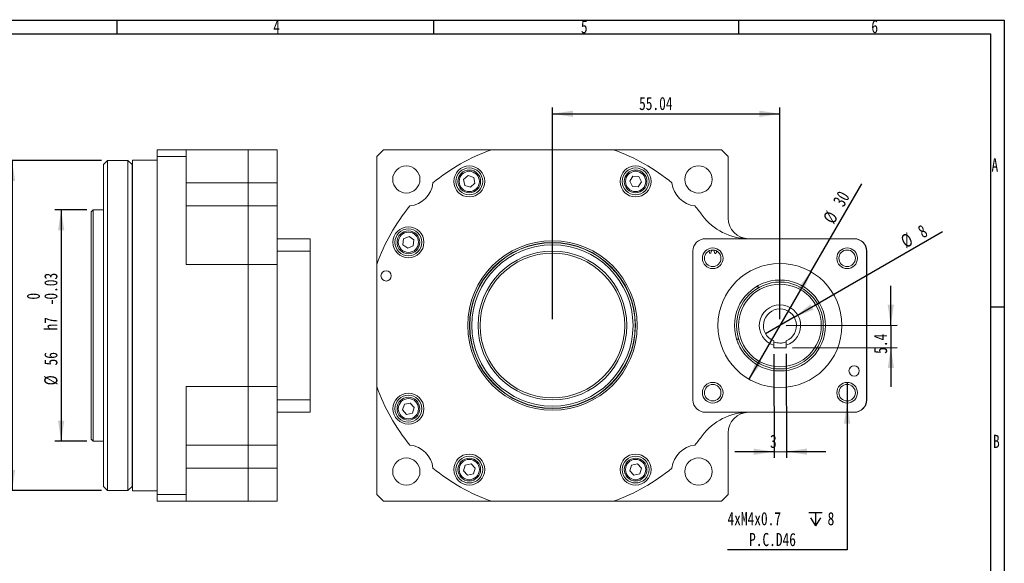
# Model space of a CAD drawing. Header units: millimetres. Extents: x 8 to 898, y 9 to 411.
# Tile 10 of 10: x 266 to 584, y 236 to 411. Entities that reach past the tile are written whole.
import ezdxf

# ---------------------------------------------------------------- set-up
doc = ezdxf.new("R2010")
doc.units = ezdxf.units.MM
doc.header["$LTSCALE"] = 2
doc.layers.add('FORMAT', color=7, linetype='Continuous')
doc.styles.add('SLDTEXTSTYLE2', font='TXT', dxfattribs={"width": 0.75})
doc.styles.add('SLDTEXTSTYLE3', font='TXT', dxfattribs={"width": 0.75, "bigfont": 'bigfont'})
doc.styles.add('SLDTEXTSTYLE4', font='TXT', dxfattribs={"width": 0.666667})
doc.dimstyles.new('SLDDIMSTYLE1', dxfattribs={"dimtxt": 4.233333, "dimasz": 6.604, "dimexe": 0, "dimexo": 0.0625, "dimgap": 1.058333, "dimtad": 1, "dimlfac": 0.75, "dimrnd": 1e-09, "dimzin": 12, "dimdsep": 46, "dimtxsty": 'SLDTEXTSTYLE2', "dimsah": 1, "dimcen": 0.09, "dimadec": 0, "dimazin": 3, "dimtfac": 1, "dimtofl": 0, "dimtmove": 0, "dimatfit": 3, "dimfxl": 0, "dimfrac": 2, "dimtolj": 1, "dimtzin": 12, "dimarcsym": 0})
doc.dimstyles.new('SLDDIMSTYLE2', dxfattribs={"dimtxt": 4.233333, "dimasz": 6.604, "dimexe": 0, "dimexo": 0.0625, "dimgap": 1.058333, "dimtad": 0, "dimtih": 1, "dimtoh": 1, "dimdec": 0, "dimlfac": 0.75, "dimrnd": 1e-09, "dimzin": 12, "dimdsep": 46, "dimtxsty": 'SLDTEXTSTYLE2', "dimblk1": 'NONE', "dimsah": 1, "dimcen": 0, "dimadec": 0, "dimazin": 3, "dimtfac": 1, "dimtmove": 0, "dimatfit": 3, "dimldrblk": 'NONE', "dimfxl": 0, "dimfrac": 2, "dimtolj": 1, "dimtzin": 12, "dimarcsym": 0})
doc.dimstyles.new('SLDDIMSTYLE3', dxfattribs={"dimtxt": 4.233333, "dimasz": 6.604, "dimexe": 0, "dimexo": 0.0625, "dimgap": 1.058333, "dimtad": 1, "dimlfac": 0.75, "dimrnd": 1e-09, "dimzin": 12, "dimdsep": 46, "dimtxsty": 'SLDTEXTSTYLE2', "dimsah": 1, "dimcen": 0.09, "dimadec": 0, "dimazin": 3, "dimtfac": 1, "dimtmove": 0, "dimatfit": 0, "dimfxl": 0, "dimfrac": 2, "dimtolj": 1, "dimtzin": 12, "dimarcsym": 0})
doc.dimstyles.new('SLDDIMSTYLE6', dxfattribs={"dimtxt": 4.233333, "dimasz": 6.604, "dimexe": 0, "dimexo": 0.0625, "dimgap": 1.058333, "dimtad": 1, "dimlfac": 0.75, "dimrnd": 1e-09, "dimzin": 12, "dimdsep": 46, "dimtxsty": 'SLDTEXTSTYLE2', "dimsah": 1, "dimcen": 0.09, "dimadec": 0, "dimazin": 3, "dimtol": 1, "dimtm": 0.03, "dimtfac": 1, "dimtofl": 0, "dimtmove": 0, "dimatfit": 3, "dimfxl": 0, "dimfrac": 2, "dimtolj": 1, "dimarcsym": 0})
doc.dimstyles.new('SLDDIMSTYLE7', dxfattribs={"dimtxt": 4.233333, "dimasz": 6.604, "dimexe": 0, "dimexo": 0.0625, "dimgap": 1.058333, "dimtad": 1, "dimlfac": 0.75, "dimrnd": 1e-09, "dimzin": 12, "dimdsep": 46, "dimtxsty": 'SLDTEXTSTYLE2', "dimsah": 1, "dimcen": 0, "dimadec": 0, "dimazin": 3, "dimtfac": 1, "dimtmove": 0, "dimatfit": 3, "dimfxl": 0, "dimfrac": 2, "dimtolj": 1, "dimtzin": 12, "dimarcsym": 0})
doc.dimstyles.new('SLDDIMSTYLE8', dxfattribs={"dimtxt": 4.233333, "dimasz": 6.604, "dimexe": 0, "dimexo": 0.0625, "dimgap": 1.058333, "dimtad": 1, "dimlfac": 0.75, "dimrnd": 1e-09, "dimzin": 12, "dimdsep": 46, "dimtxsty": 'SLDTEXTSTYLE2', "dimblk1": 'NONE', "dimsah": 1, "dimcen": 0, "dimadec": 0, "dimazin": 3, "dimtfac": 1, "dimtmove": 0, "dimatfit": 3, "dimldrblk": 'NONE', "dimfxl": 0, "dimfrac": 2, "dimtolj": 1, "dimtzin": 12, "dimarcsym": 0})
doc.dimstyles.new('SLDDIMSTYLE9', dxfattribs={"dimtxt": 4.233333, "dimasz": 6.604, "dimexe": 0, "dimexo": 0.0625, "dimgap": 1.058333, "dimtad": 1, "dimdec": 1, "dimlfac": 0.75, "dimrnd": 1e-09, "dimzin": 12, "dimdsep": 46, "dimtxsty": 'SLDTEXTSTYLE2', "dimsah": 1, "dimcen": 0.09, "dimadec": 0, "dimazin": 3, "dimtfac": 1, "dimtmove": 0, "dimatfit": 0, "dimfxl": 0, "dimfrac": 2, "dimtolj": 1, "dimtzin": 12, "dimarcsym": 0})

# ---------------------------------------------------------------- blocks, each defined once
blk = doc.blocks.new('_D_4')
at = {"layer": 'FORMAT'}
for p, q in [((218.74, 269.99), (218.74, 261.19)), ((218.74, 261.19), (218.74, 231.3)), ((218.74, 231.3), (262.62, 231.3))]:
    blk.add_line(p, q, dxfattribs=at)
blk.add_solid([(218.74, 261.19), (217.72, 254.59), (219.76, 254.59)], dxfattribs=at)
at = {"layer": 'FORMAT', "attachment_point": 1}
for s, insert, char_height, style in [('4 x', (221.92, 243.49, 13.94), 4.233, 'SLDTEXTSTYLE4'), ('%%c', (230.88, 243.49, 13.94), 4.233, 'SLDTEXTSTYLE2'), ('6.60 \\M+18AD1\\M+190FA', (238.85, 243.49, 13.94), 4.2333, 'SLDTEXTSTYLE3'), ('P.C.D100', (229.95, 236.76, 13.94), 4.233, 'SLDTEXTSTYLE2')]:
    blk.add_mtext(s, dxfattribs=dict(at, insert=insert, char_height=char_height, style=style))
blk = doc.blocks.new('_NONE')
blk = doc.blocks.new('_D_16')
at = {"layer": 'FORMAT'}
for p, q in [((292.73, 366), (261.89, 366)), ((263.89, 366), (263.89, 259.46)), ((292.73, 259.46), (261.89, 259.46))]:
    blk.add_line(p, q, dxfattribs=at)
for points in [[(263.89, 366), (262.87, 359.39), (264.9, 359.39)], [(263.89, 259.46), (264.9, 266.07), (262.87, 266.07)]]:
    blk.add_solid(points, dxfattribs=at)
at = {"layer": 'FORMAT', "attachment_point": 1, "rotation": 90, "style": 'SLDTEXTSTYLE2'}
for s, insert, char_height in [('80 h7 -0.03', (258.43, 301.54, 14.21), 4.2333), ('0', (251.7, 319.24, 14.21), 4.23), ('%%c', (258.43, 295.15, 14.21), 4.233)]:
    blk.add_mtext(s, dxfattribs=dict(at, insert=insert, char_height=char_height))
blk = doc.blocks.new('_D_17')
at = {"layer": 'FORMAT'}
for p, q in [((288.07, 350.06), (277.74, 350.06)), ((279.74, 350.06), (279.74, 275.4)), ((288.07, 275.4), (277.74, 275.4))]:
    blk.add_line(p, q, dxfattribs=at)
for points in [[(279.74, 350.06), (278.73, 343.46), (280.76, 343.46)], [(279.74, 275.4), (280.76, 282), (278.73, 282)]]:
    blk.add_solid(points, dxfattribs=at)
at = {"layer": 'FORMAT', "attachment_point": 1, "rotation": 90, "style": 'SLDTEXTSTYLE2'}
for s, insert, char_height in [('0.03', (274.29, 321.08, 14.21), 4.233), ('0', (268.64, 321.08, 14.21), 4.23), ('-', (274.29, 319.21, 14.21), 4.23), ('h7', (274.29, 311.1, 14.21), 4.233), ('56', (274.29, 299.83, 14.21), 4.233), ('%%c', (274.29, 293.44, 14.21), 4.233)]:
    blk.add_mtext(s, dxfattribs=dict(at, insert=insert, char_height=char_height))
blk = doc.blocks.new('_D_18')
at = {"layer": 'FORMAT'}
for p, q in [((438.25, 314.73), (438.25, 383.02)), ((511.65, 314.73), (511.65, 383.02)), ((438.25, 381.02), (511.65, 381.02))]:
    blk.add_line(p, q, dxfattribs=at)
for points in [[(438.25, 381.02), (444.86, 380), (444.86, 382.03)], [(511.65, 381.02), (505.04, 382.03), (505.04, 380)]]:
    blk.add_solid(points, dxfattribs=at)
at = {"layer": 'FORMAT', "insert": (466.2, 386.47, -13.67), "char_height": 4.233, "attachment_point": 1, "style": 'SLDTEXTSTYLE2'}
blk.add_mtext('55.04', dxfattribs=at)
blk = doc.blocks.new('_D_19')
at = {"layer": 'FORMAT'}
for q in [(538.06, 358.48), (501.65, 295.41)]:
    blk.add_line((521.65, 330.05), q, dxfattribs=at)
for points in [[(521.65, 330.05), (517.46, 324.84), (519.22, 323.82)], [(501.65, 295.41), (505.83, 300.62), (504.07, 301.64)]]:
    blk.add_solid(points, dxfattribs=at)
at = {"layer": 'FORMAT', "char_height": 4.233, "attachment_point": 1, "rotation": 60, "style": 'SLDTEXTSTYLE2'}
for s, insert in [('30', (528.5, 352.81, -13.67)), ('%%c', (525.3, 347.28, -13.67))]:
    blk.add_mtext(s, dxfattribs=dict(at, insert=insert))
blk = doc.blocks.new('_D_20')
at = {"layer": 'FORMAT'}
for q in [(564.07, 343), (507.03, 310.06)]:
    blk.add_line((516.27, 315.4), q, dxfattribs=at)
blk.add_solid([(516.27, 315.4), (522.49, 317.82), (521.48, 319.58)], dxfattribs=at)
at = {"layer": 'FORMAT', "attachment_point": 1, "rotation": 30, "style": 'SLDTEXTSTYLE2'}
for s, insert, char_height in [('%%c', (550.13, 341.24, -13.67), 4.233), ('8', (555.67, 344.44, -13.67), 4.23)]:
    blk.add_mtext(s, dxfattribs=dict(at, insert=insert, char_height=char_height))
blk = doc.blocks.new('SW_SYMBOL_HOLE_DEPTH')
at = {"layer": 'FORMAT', "color": 0}
for p, q in [((0, 1750), (1600, 1750)), ((800, 1750), (800, 150)), ((200, 1110), (800, 150)), ((1400, 1110), (800, 150))]:
    blk.add_line(p, q, dxfattribs=at)
blk = doc.blocks.new('_D_21')
at = {"layer": 'FORMAT'}
for p, q in [((533.33, 294.38), (533.33, 287.71)), ((533.33, 287.71), (533.33, 240.35)), ((533.33, 240.35), (494.73, 240.35))]:
    blk.add_line(p, q, dxfattribs=at)
blk.add_solid([(533.33, 287.71), (532.32, 281.11), (534.35, 281.11)], dxfattribs=at)
at = {"layer": 'FORMAT', "xscale": 0.0027037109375, "yscale": 0.0027037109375, "zscale": 0.0027037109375}
blk.add_blockref('SW_SYMBOL_HOLE_DEPTH', (520.97, 247.66), dxfattribs=at)
at = {"layer": 'FORMAT', "attachment_point": 1, "style": 'SLDTEXTSTYLE2'}
for s, insert, char_height in [('4xM4x0.7', (494.73, 252.53, -13.67), 4.233), ('8', (527.03, 252.53, -13.67), 4.23), ('P.C.D46', (501.69, 245.81, -13.67), 4.233)]:
    blk.add_mtext(s, dxfattribs=dict(at, insert=insert, char_height=char_height))
blk = doc.blocks.new('_D_22')
at = {"layer": 'FORMAT'}
for p, q in [((509.67, 303.53), (509.75, 270.02)), ((513.67, 303.54), (513.75, 270.03)), ((509.75, 272.02), (497.05, 271.99)), ((509.75, 272.02), (513.75, 272.03)), ((513.75, 272.03), (526.45, 272.06))]:
    blk.add_line(p, q, dxfattribs=at)
for points in [[(509.75, 272.02), (503.14, 273.02), (503.14, 270.98)], [(513.75, 272.03), (520.35, 271.03), (520.35, 273.06)]]:
    blk.add_solid(points, dxfattribs=at)
at = {"layer": 'FORMAT', "insert": (508.44, 277.47, -13.67), "char_height": 4.23, "attachment_point": 1, "rotation": 0.1401, "style": 'SLDTEXTSTYLE2'}
blk.add_mtext('3', dxfattribs=at)
blk = doc.blocks.new('_D_23')
at = {"layer": 'FORMAT'}
for p, q in [((547.42, 312.82), (547.39, 325.52)), ((513.65, 312.74), (549.42, 312.82)), ((547.42, 312.82), (547.44, 305.62)), ((515.66, 305.54), (549.44, 305.62)), ((547.44, 305.62), (547.47, 292.92))]:
    blk.add_line(p, q, dxfattribs=at)
for points in [[(547.42, 312.82), (548.42, 319.42), (546.39, 319.42)], [(547.44, 305.62), (546.44, 299.01), (548.47, 299.02)]]:
    blk.add_solid(points, dxfattribs=at)
at = {"layer": 'FORMAT', "insert": (541.99, 303.58, -13.67), "char_height": 4.233, "attachment_point": 1, "rotation": 90.1401, "style": 'SLDTEXTSTYLE2'}
blk.add_mtext('5.4', dxfattribs=at)

msp = doc.modelspace()

# ---------------------------------------------------------------- linework, layer by layer
at = {"color": 7, "linetype": 'Continuous', "lineweight": 15}
for p, q in [((310.731978, 369.397344), (310.731978, 367.295624)), ((310.731978, 369.397344), (320.065312, 369.397344)), ((320.065312, 369.397344), (320.065312, 367.295624)), ((320.065312, 369.397344), (340.065311, 369.397344)), ((340.065311, 369.397344), (340.065311, 358.705721)), ((349.398644, 369.397344), (340.065311, 369.397344)), ((349.398644, 358.705721), (349.398644, 369.397344)), ((418.533887, 369.397344), (383.689206, 369.397344)), ((418.533887, 369.397344), (457.97442, 369.397344)), ((492.819102, 369.397344), (457.97442, 369.397344)), ((294.731978, 365.997341), (293.398645, 364.66401)), ((301.265312, 365.997341), (294.731978, 365.997341)), ((294.731978, 365.997341), (294.731978, 259.464012)), ((302.598645, 364.66401), (301.265312, 365.997341)), ((301.265312, 361.94266), (301.265312, 365.997341)), ((310.731978, 366.064008), (302.731978, 366.064008)), ((302.731978, 312.730676), (302.731978, 366.064008)), ((310.731978, 367.295624), (310.731978, 258.165728)), ((320.065312, 367.295624), (310.731978, 367.295624)), ((320.065312, 367.295624), (320.065312, 332.450943)), ((381.587486, 367.295624), (381.587486, 332.450943)), ((494.920821, 347.397344), (494.920821, 367.295624)), ((293.398645, 361.019841), (293.398645, 364.66401)), ((302.598645, 364.66401), (302.598645, 360.710821)), ((293.398645, 360.389741), (293.398645, 361.019841)), ((293.398645, 333.362807), (293.398645, 360.389741)), ((301.265312, 259.464012), (301.265312, 361.94266)), ((302.598645, 360.710821), (302.598645, 260.797343)), ((409.595416, 359.816965), (411.036038, 361.093016)), ((409.980196, 357.931322), (409.595416, 359.816965)), ((411.036038, 361.093016), (412.861442, 360.483424)), ((412.861442, 360.483424), (413.246225, 358.597782)), ((463.166528, 359.324074), (464.228072, 360.929322)), ((464.02594, 357.602126), (463.166528, 359.324074)), ((464.228072, 360.929322), (466.149033, 360.812621)), ((467.008445, 359.090672), (465.946901, 357.485425)), ((466.149033, 360.812621), (467.008445, 359.090672)), ((302.731978, 357.883624), (302.598645, 358.114562)), ((340.065311, 358.705721), (320.065312, 358.705721)), ((340.065311, 351.283174), (340.065311, 358.705721)), ((340.065311, 358.705721), (349.398644, 358.705721)), ((349.398644, 351.283174), (349.398644, 358.705721)), ((411.805603, 357.321731), (409.980196, 357.931322)), ((413.246225, 358.597782), (411.805603, 357.321731)), ((465.946901, 357.485425), (464.02594, 357.602126)), ((302.598645, 354.807383), (302.731978, 355.038326)), ((290.065312, 350.064011), (289.398644, 349.397343)), ((293.398645, 350.064011), (290.065312, 350.064011)), ((290.065312, 350.064011), (290.065312, 275.397342)), ((320.065312, 351.283174), (340.065311, 351.283174)), ((340.065311, 351.283174), (340.065311, 332.450943)), ((349.398644, 351.283174), (340.065311, 351.283174)), ((349.398644, 332.450943), (349.398644, 351.283174)), ((289.398644, 276.06401), (289.398644, 349.397343)), ((349.398644, 340.730676), (360.065312, 340.730676)), ((360.065312, 336.730675), (360.065312, 340.730676)), ((390.022547, 338.774079), (390.215899, 340.688841)), ((390.215899, 340.688841), (391.970814, 341.478774)), ((391.970814, 341.478774), (393.532366, 340.35394)), ((393.532366, 340.35394), (393.339014, 338.439178)), ((487.587488, 340.730676), (535.587486, 340.730676)), ((391.584099, 337.649247), (390.022547, 338.774079)), ((393.339014, 338.439178), (391.584099, 337.649247)), ((349.398644, 336.730675), (360.065312, 336.730675)), ((360.065312, 336.730675), (360.065312, 288.730677)), ((483.587489, 336.730675), (483.587489, 288.730677)), ((539.587484, 336.730675), (539.587484, 288.730677)), ((539.64082, 288.730677), (539.64082, 336.730675)), ((293.398645, 331.841603), (293.398645, 333.362807)), ((293.398645, 293.61975), (293.398645, 331.841603)), ((302.731978, 332.267009), (302.598645, 332.497948)), ((340.065311, 332.450943), (320.065312, 332.450943)), ((340.065311, 328.730676), (340.065311, 332.450943)), ((340.065311, 332.450943), (349.398644, 332.450943)), ((349.398644, 293.01041), (349.398644, 332.450943)), ((381.587486, 293.01041), (381.587486, 332.450943)), ((302.598645, 329.190768), (302.731978, 329.421709)), ((340.065311, 293.01041), (340.065311, 328.730676)), ((340.065311, 328.730676), (340.065311, 306.767713)), ((302.731978, 259.397344), (302.731978, 312.730676)), ((498.477415, 308.135655), (498.115893, 308.418762)), ((340.065311, 306.767713), (340.065311, 293.01041)), ((509.662291, 306.366211), (509.664348, 305.525808)), ((509.664089, 305.631257), (510.200164, 305.527118)), ((509.664348, 305.525808), (513.664336, 305.535588)), ((513.664336, 305.535588), (513.66228, 306.37599)), ((302.731978, 296.039643), (302.598645, 296.270584)), ((293.398645, 292.098546), (293.398645, 293.61975)), ((302.598645, 292.963404), (302.731978, 293.194344)), ((320.065312, 293.01041), (340.065311, 293.01041)), ((320.065312, 293.01041), (320.065312, 258.165728)), ((340.065311, 293.01041), (340.065311, 274.178178)), ((349.398644, 293.01041), (340.065311, 293.01041)), ((349.398644, 274.178178), (349.398644, 293.01041)), ((381.587486, 293.01041), (381.587486, 258.165728)), ((293.398645, 265.071612), (293.398645, 292.098546)), ((349.398644, 288.730677), (360.065312, 288.730677)), ((360.065312, 284.730677), (360.065312, 288.730677)), ((389.893498, 285.504405), (390.495182, 287.332432)), ((390.495182, 287.332432), (392.379141, 287.725368)), ((392.379141, 287.725368), (393.661415, 286.290279)), ((393.661415, 286.290279), (393.059731, 284.462255)), ((349.398644, 284.730677), (360.065312, 284.730677)), ((391.175773, 284.069318), (389.893498, 285.504405)), ((393.059731, 284.462255), (391.175773, 284.069318)), ((535.587486, 284.730677), (487.587488, 284.730677)), ((494.920821, 258.165728), (494.920821, 278.064009)), ((289.398644, 276.06401), (290.065312, 275.397342)), ((290.065312, 275.397342), (293.398645, 275.397342)), ((340.065311, 274.178178), (320.065312, 274.178178)), ((340.065311, 266.755632), (340.065311, 274.178178)), ((340.065311, 274.178178), (349.398644, 274.178178)), ((349.398644, 266.755632), (349.398644, 274.178178)), ((302.731978, 270.423026), (302.598645, 270.653969)), ((302.598645, 267.346791), (302.731978, 267.577729)), ((409.543538, 265.83029), (410.11525, 267.667906)), ((410.11525, 267.667906), (411.992533, 268.0916)), ((411.992533, 268.0916), (413.298104, 266.677669)), ((463.214418, 265.812036), (463.768217, 267.655136)), ((463.768217, 267.655136), (465.641286, 268.097079)), ((465.641286, 268.097079), (466.960555, 266.695923)), ((293.398645, 264.441511), (293.398645, 265.071612)), ((293.398645, 260.797343), (293.398645, 264.441511)), ((320.065312, 266.755632), (340.065311, 266.755632)), ((340.065311, 266.755632), (340.065311, 256.064009)), ((349.398644, 266.755632), (340.065311, 266.755632)), ((349.398644, 256.064009), (349.398644, 266.755632)), ((410.849108, 264.416358), (409.543538, 265.83029)), ((412.726388, 264.840053), (410.849108, 264.416358)), ((413.298104, 266.677669), (412.726388, 264.840053)), ((464.533688, 264.41088), (463.214418, 265.812036)), ((466.406756, 264.852828), (464.533688, 264.41088)), ((466.960555, 266.695923), (466.406756, 264.852828)), ((293.398645, 260.797343), (294.731978, 259.464012)), ((301.265312, 259.464012), (302.598645, 260.797343)), ((294.731978, 259.464012), (301.265312, 259.464012)), ((302.731978, 259.397344), (310.731978, 259.397344)), ((310.731978, 258.165728), (320.065312, 258.165728)), ((310.731978, 258.165728), (310.731978, 256.064009)), ((320.065312, 258.165728), (320.065312, 256.064009)), ((320.065312, 256.064009), (310.731978, 256.064009)), ((340.065311, 256.064009), (320.065312, 256.064009)), ((340.065311, 256.064009), (349.398644, 256.064009)), ((383.689206, 256.064009), (418.533887, 256.064009)), ((418.533887, 256.064009), (457.97442, 256.064009)), ((457.97442, 256.064009), (492.819102, 256.064009))]:
    msp.add_line(p, q, dxfattribs=at)
for centre, radius in [((391.113702, 359.871128), 4.4), ((411.42082, 359.207373), 5), ((411.42082, 359.207373), 4.333333), ((411.42082, 359.207373), 3.666667), ((411.42082, 359.207373), 3.266667), ((465.087487, 359.207373), 5), ((465.087487, 359.207373), 4.333333), ((465.087487, 359.207373), 3.666667), ((465.087487, 359.207373), 3.266667), ((485.394606, 359.871128), 4.4), ((391.777457, 339.56401), 5), ((391.777457, 339.56401), 4.333333), ((391.777457, 339.56401), 3.666667), ((391.777457, 339.56401), 3.266667), ((438.254154, 312.730676), 27.333333), ((438.254154, 312.730676), 26.766667), ((438.254154, 312.730676), 26.666667), ((438.254154, 312.730676), 26), ((489.962129, 334.415284), 3.333333), ((489.962129, 334.415284), 2.666667), ((533.331345, 334.415284), 3.333333), ((533.331345, 334.415284), 2.666667), ((438.254154, 312.730676), 24), ((438.254154, 312.730676), 23.333333), ((384.587487, 328.730676), 1.666667), ((511.646737, 312.730676), 20), ((511.646737, 312.730676), 14.666667), ((511.646737, 312.730676), 14), ((511.646737, 312.730676), 13.333333), ((535.587487, 298.06401), 1.666667), ((489.962129, 291.046068), 3.333333), ((489.962129, 291.046068), 2.666667), ((533.331345, 291.046068), 3.333333), ((533.331345, 291.046068), 2.666667), ((391.777457, 285.897343), 5), ((391.777457, 285.897343), 4.333333), ((391.777457, 285.897343), 3.666667), ((391.777457, 285.897343), 3.266667), ((411.42082, 266.25398), 5), ((411.42082, 266.25398), 4.333333), ((465.087487, 266.25398), 5), ((465.087487, 266.25398), 4.333333), ((391.113702, 265.590224), 4.4), ((411.42082, 266.25398), 3.666667), ((411.42082, 266.25398), 3.266667), ((465.087487, 266.25398), 3.666667), ((465.087487, 266.25398), 3.266667), ((485.394606, 265.590224), 4.4)]:
    msp.add_circle(centre, radius, dxfattribs=at)
for centre, radius, start, end in [((438.254154, 312.730676), 78.666667, 133.9175254, 136.0824746), ((438.254154, 312.730676), 60, 109.18813645, 129.98160602), ((438.254154, 312.730676), 60, 50.01839398, 70.81186355), ((438.254154, 312.730676), 78.666667, 43.9175254, 46.0824746), ((391.113702, 359.871128), 8.666667, 277.72797191, 352.27202809), ((485.394606, 359.871128), 8.666667, 187.72797191, 262.27202809), ((438.254154, 312.730676), 60, 140.01839398, 160.81186355), ((438.254154, 312.730676), 60, 36.38586782, 39.98160602), ((501.583978, 359.397343), 18.666667, 216.38586782, 270), ((501.587487, 347.397343), 6.666667, 180, 269.96984349), ((487.587487, 336.730676), 4, 90, 180), ((535.587487, 336.730676), 4, 0, 90), ((535.64082, 336.730676), 4, 0, 90), ((489.034504, 320.773494), 15.333333, 88.7265787, 90.31787715), ((489.034504, 320.773494), 15.333333, 82.7265787, 84.31787715), ((489.034504, 320.773494), 15.333333, 77.84466984, 78.31787715), ((511.646737, 312.730676), 6.666667, 287.5976856, 252.68247936), ((511.646737, 312.730676), 5.333333, 292.16439532, 248.11576964), ((489.034504, 320.773494), 15.333333, 304.7265787, 306.31787715), ((438.254154, 312.730676), 60, 199.18813645, 219.98160602), ((487.587487, 288.730676), 4, 180, 270), ((535.587487, 288.730676), 4, 270, 0), ((535.64082, 288.730676), 4, 270, 0), ((501.583978, 266.06401), 18.666667, 90, 143.61413218), ((501.587487, 278.06401), 6.666667, 90.03015651, 180), ((438.254154, 312.730676), 60, 320.01839398, 323.61413218), ((391.113702, 265.590224), 8.666667, 7.72797191, 82.27202809), ((485.394606, 265.590224), 8.666667, 97.72797191, 172.27202809), ((438.254154, 312.730676), 60, 230.01839398, 250.81186355), ((438.254154, 312.730676), 60, 289.18813645, 309.98160602), ((438.254154, 312.730676), 78.666667, 223.9175254, 226.0824746), ((438.254154, 312.730676), 78.666667, 313.9175254, 316.0824746)]:
    msp.add_arc(centre, radius, start, end, dxfattribs=at)
for points, knots in [([(488.740137, 336.774788), (488.759301, 336.731464), (488.853925, 336.517551), (488.90706, 336.288917), (488.949434, 336.106587)], [0, 0, 0, 0, 0.2025275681, 1, 1, 1, 1]), ([(489.375264, 336.103036), (489.438611, 336.332385), (489.530182, 336.663918), (489.680175, 336.972623), (489.726405, 337.067772)], [0, 0, 0, 0, 0.6917811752, 1, 1, 1, 1]), ([(490.325884, 337.004785), (490.373291, 336.864883), (490.480637, 336.548095), (490.526844, 336.216588), (490.552645, 336.031483)], [0, 0, 0, 0, 0.4416241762, 1, 1, 1, 1]), ([(490.975773, 335.983442), (491.0595, 336.20659), (491.148167, 336.442905), (491.277658, 336.658109), (491.284873, 336.6701)], [0, 0, 0, 0, 0.94428475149, 1, 1, 1, 1]), ([(503.958599, 325.187144), (504.116125, 325.191949), (504.460406, 325.20245), (504.80102, 325.150156), (504.985785, 325.121789)], [0, 0, 0, 0, 0.45755026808, 1, 1, 1, 1]), ([(497.769302, 308.171338), (497.851014, 307.948074), (497.996979, 307.54925), (498.067952, 307.130813), (498.099194, 306.946619)], [0, 0, 0, 0, 0.5598055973, 1, 1, 1, 1]), ([(509.658829, 307.781669), (509.659738, 307.409814), (509.660897, 306.935238), (509.662043, 306.46746), (509.662291, 306.366211)], [0, 0, 0, 0, 0.7835533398, 1, 1, 1, 1]), ([(513.659647, 307.451729), (513.440594, 307.367309), (512.923046, 307.167855), (512.172923, 307.070001), (511.381784, 307.054501), (510.645805, 307.125454), (509.957009, 307.294766), (509.693013, 307.413172), (509.659694, 307.428117)], [0, 0, 0, 0, 0.19447927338, 0.45948755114, 0.50187389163, 0.73452248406, 0.96649337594, 1, 1, 1, 1]), ([(513.126081, 305.534272), (513.300172, 305.562423), (513.501829, 305.595033), (513.64457, 305.632468), (513.664083, 305.637585)], [0, 0, 0, 0, 0.8632993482, 1, 1, 1, 1]), ([(513.66228, 306.37599), (513.662031, 306.477239), (513.660885, 306.945018), (513.659726, 307.419593), (513.658818, 307.791449)], [0, 0, 0, 0, 0.2164466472, 1, 1, 1, 1])]:
    msp.add_open_spline(points, degree=3, knots=knots, dxfattribs=at)
at = {"layer": 'FORMAT'}
for p, q in [((8.26796, 411.263231), (584.041846, 411.263231)), ((297.73273, 411.263231), (297.73273, 406.803231)), ((399.84726, 411.263231), (399.84726, 406.803231)), ((498.273045, 411.263231), (498.273045, 406.803231)), ((584.041846, 411.263231), (584.041846, 9.263231)), ((12.301846, 406.803231), (579.576404, 406.803231)), ((579.576404, 406.803231), (579.576404, 40.977803)), ((579.781846, 318.776145), (584.041846, 318.776145))]:
    msp.add_line(p, q, dxfattribs=at)

# ---------------------------------------------------------------- texts
at = {"layer": 'FORMAT', "char_height": 4.233333, "attachment_point": 1, "style": 'SLDTEXTSTYLE2'}
for s, insert in [('4', (348.182838, 411.265008)), ('5', (447.427922, 411.240151)), ('6', (541.147397, 411.303852)), ('A', (579.906944, 366.628435)), ('B', (580.398771, 277.464447))]:
    msp.add_mtext(s, dxfattribs=dict(at, insert=insert))

# ---------------------------------------------------------------- dimensions: what is measured, and where the dimension line sits
at = {"layer": 'FORMAT'}
dim = msp.add_linear_dim(base=(511.646737, 381.01752), p1=(438.254154, 312.730676), p2=(511.646737, 312.730676), dimstyle='SLDDIMSTYLE1', dxfattribs=at)
dim.commit()
dim.dimension.update_dxf_attribs({"geometry": '_D_18', "text_midpoint": (474.950445, 381.01752), "dimtype": 160})
for base, p1, p2, text, dimstyle, picture, middle in [((263.885207, 259.46401), (294.731978, 365.997343), (294.731978, 259.46401), '          0\\P%%c80 h7 -0.03', 'SLDDIMSTYLE1', '_D_16', (263.885207, 312.730676)), ((279.744106, 275.397343), (290.065312, 350.06401), (290.065312, 275.397343), '%%c<>h7', 'SLDDIMSTYLE6', '_D_17', (279.744106, 312.730676))]:
    dim = msp.add_linear_dim(base=base, p1=p1, p2=p2, angle=90, text=text, dimstyle=dimstyle, dxfattribs=at)
    dim.commit()
    dim.dimension.update_dxf_attribs({"geometry": picture, "text_midpoint": middle, "dimtype": 160})
for p1, p2, dimstyle, picture, middle in [((521.646737, 330.051184), (501.646737, 295.410168), 'SLDDIMSTYLE7', '_D_19', (534.104415, 351.628502)), ((507.027935, 310.06401), (516.265539, 315.397343), 'SLDDIMSTYLE8', '_D_20', (558.560388, 339.816294))]:
    dim = msp.add_diameter_dim_2p(p1=p1, p2=p2, dimstyle=dimstyle, dxfattribs=at)
    dim.commit()
    dim.dimension.update_dxf_attribs({"geometry": picture, "text_midpoint": middle, "dimtype": 163})
for base, p1, angle, dimstyle, picture, middle in [((547.440227, 305.618166), (511.646737, 312.730676), 270.14008248, 'SLDDIMSTYLE9', '_D_23', (547.431425, 309.218156)), ((513.74626, 272.026716), (509.664346, 305.525808), 0.14008248, 'SLDDIMSTYLE3', '_D_22', (511.730719, 272.021788))]:
    dim = msp.add_linear_dim(base=base, p1=p1, p2=(513.664334, 305.535588), angle=angle, dimstyle=dimstyle, dxfattribs=at)
    dim.commit()
    dim.dimension.update_dxf_attribs({"geometry": picture, "text_midpoint": middle, "dimtype": 160})
for p1, p2, text, picture, middle in [((533.331345, 294.379402), (533.331345, 287.712735), '4xM4x0.7 {\\fGDT;x}8\\PP.C.D46', '_D_21', (512.442196, 247.076961)), ((218.740232, 269.990224), (218.740232, 261.190224), '<> x %%c 6.60 貫穿\\PP.C.D100', '_D_4', (242.266983, 238.028493))]:
    dim = msp.add_diameter_dim_2p(p1=p1, p2=p2, text=text, dimstyle='SLDDIMSTYLE2', override={"dimpost": '<>'}, dxfattribs=at)
    dim.commit()
    dim.dimension.update_dxf_attribs({"geometry": picture, "text_midpoint": middle, "dimtype": 163})

doc.saveas('drawing.dxf')
